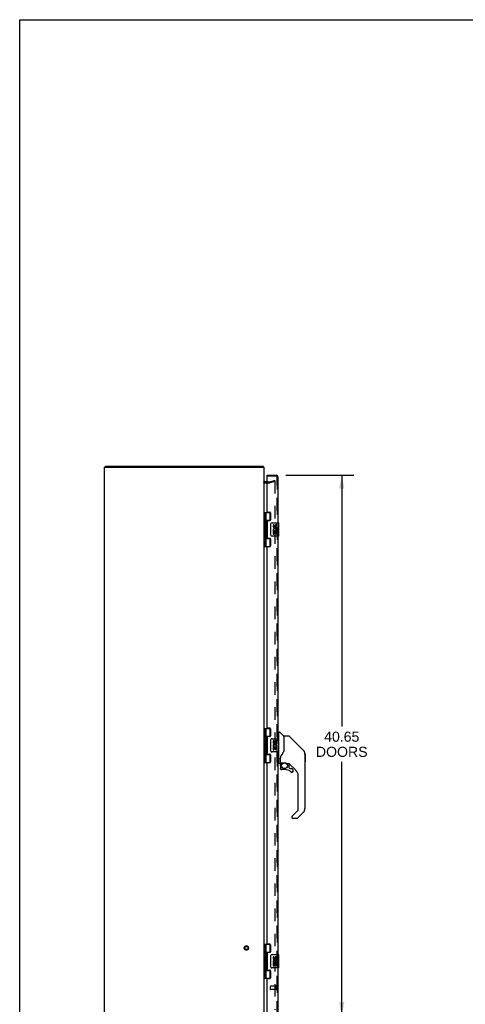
# Model space of a CAD drawing. Header units: inches. Extents: x 0 to 172, y 0 to 111.
# Tile 4 of 23: x 0 to 34, y 37 to 111. Entities that reach past the tile are written whole.
import ezdxf

# ---------------------------------------------------------------- set-up
doc = ezdxf.new("R2010")
doc.units = ezdxf.units.IN
doc.header["$LTSCALE"] = 9.468354
doc.header["$MEASUREMENT"] = 0
doc.linetypes.add('HIDDEN', pattern=[0.2, 0.1, -0.1])
doc.layers.get('0').update_dxf_attribs({"linetype": 'CONTINUOUS'})
for name, color, linetype in [('DEFAULT_2', 8, 'HIDDEN'), ('DIMENSIONS', 7, 'CONTINUOUS'), ('DOOR_ASSEMBLY_LEFT', 7, 'CONTINUOUS'), ('DOOR_ASSEMBLY_RIGHT', 7, 'CONTINUOUS')]:
    doc.layers.add(name, color=color, linetype=linetype)
doc.styles.get("Standard").update_dxf_attribs({"font": 'arial.ttf'})
doc.dimstyles.new('DIMSTYLE_1', dxfattribs={"dimtxt": 0.759494, "dimasz": 1.012658, "dimexe": 0.09, "dimexo": 0.07, "dimgap": 0.0375, "dimtad": 0, "dimtih": 1, "dimtoh": 1, "dimzin": 4, "dimdsep": 46, "dimtxsty": 'Standard', "dimblk": '_FILLED', "dimblk1": '_FILLED', "dimblk2": '_FILLED', "dimcen": 0.09, "dimadec": 3, "dimazin": 1, "dimtfac": 1, "dimtdec": 3, "dimtofl": 0, "dimtmove": 0, "dimatfit": 3, "dimldrblk": '_FILLED', "dimfxl": 0, "dimtolj": 1, "dimtzin": 4, "dimarcsym": 0})

# ---------------------------------------------------------------- blocks, each defined once
blk = doc.blocks.new('_FILLED')
at = {"color": 0, "linetype": 'ByBlock'}
blk.add_solid([(0, 0), (-1, 0.2), (-1, -0.2)], dxfattribs=at)
blk = doc.blocks.new('*D10')
at = {"layer": 'DIMENSIONS', "color": 2, "linetype": 'Continuous'}
for p, q in [((20.029, 77.106), (25.149, 77.106)), ((24.238, 77.106), (24.238, 58.192)), ((24.238, 36.456), (24.238, 55.534)), ((20.029, 36.456), (25.149, 36.456))]:
    blk.add_line(p, q, dxfattribs=at)
at = {"layer": 'DIMENSIONS', "color": 2, "linetype": 'Continuous', "xscale": 1.0126582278, "yscale": 1.0126582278, "zscale": 1.0126582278}
for p, rotation in [((24.238, 77.106), 90), ((24.238, 36.456), 270)]:
    blk.add_blockref('_FILLED', p, dxfattribs=dict(at, rotation=rotation))
at = {"layer": 'DIMENSIONS', "color": 2, "linetype": 'Continuous', "insert": (24.238, 57.813), "char_height": 0.7595, "width": 3.88499, "attachment_point": 2, "line_spacing_factor": 0.9}
blk.add_mtext('40.65\\PDOORS', dxfattribs=at)

msp = doc.modelspace()

# ---------------------------------------------------------------- linework, layer by layer
at = {"color": 7, "linetype": 'Continuous'}
for p, q in [((0, 0), (0, 111.392)), ((0, 111.392), (172.152, 111.392)), ((6.45, 77.706), (6.45, 77.781))]:
    msp.add_line(p, q, dxfattribs=at)
at = {"color": 3, "linetype": 'Continuous'}
for p, q in [((6.387, 35.856), (6.387, 77.706)), ((6.387, 77.706), (18.387, 77.706)), ((6.45, 77.781), (18.324, 77.781)), ((18.387, 35.856), (18.387, 77.706)), ((18.63, 76.606), (18.457, 76.606))]:
    msp.add_line(p, q, dxfattribs=at)
for points in [[(18.336, 77.758), (18.335, 77.763), (18.334, 77.766), (18.334, 77.768), (18.333, 77.77), (18.332, 77.772), (18.332, 77.774), (18.331, 77.776), (18.33, 77.778), (18.329, 77.779), (18.328, 77.78), (18.327, 77.781), (18.326, 77.781), (18.325, 77.781), (18.324, 77.781)], [(18.346, 77.738), (18.344, 77.74), (18.343, 77.741), (18.342, 77.743), (18.341, 77.746), (18.34, 77.748), (18.339, 77.75), (18.338, 77.753), (18.337, 77.756), (18.336, 77.758)]]:
    msp.add_lwpolyline(points, dxfattribs=at)
for centre, radius, start, end in [((18.242, 77.636), 0.145, 28.86869, 44.60138), ((18.457, 76.676), 0.07, 180, 270)]:
    msp.add_arc(centre, radius, start, end, dxfattribs=at)
at = {"layer": 'DEFAULT_2', "color": 8, "linetype": 'HIDDEN'}
for p, q in [((18.452, 76.531), (18.79, 76.531)), ((18.63, 76.606), (18.786, 76.606)), ((18.796, 76.608), (19.18, 76.711)), ((19.2, 76.638), (18.815, 76.535)), ((19.18, 76.711), (19.2, 76.638)), ((19.187, 76.705), (19.185, 76.705)), ((19.188, 76.705), (19.187, 76.705)), ((19.2, 76.69), (19.2, 36.873)), ((19.2, 76.656), (19.2, 76.343))]:
    msp.add_line(p, q, dxfattribs=at)
for points in [[(19.185, 76.705), (19.185, 76.705), (19.183, 76.705), (19.182, 76.705)], [(19.188, 76.705), (19.19, 76.705), (19.191, 76.704), (19.193, 76.703), (19.194, 76.702), (19.195, 76.701), (19.197, 76.7), (19.197, 76.698), (19.198, 76.697), (19.199, 76.695), (19.199, 76.694), (19.2, 76.692), (19.2, 76.69)]]:
    msp.add_lwpolyline(points, dxfattribs=at)
for radius in [0.164, 0.124]:
    msp.add_circle((17.062, 41.531), radius, dxfattribs=at)
for centre, radius, start, end in [((18.457, 76.676), 0.145, 218.75492, 270), ((18.786, 76.646), 0.04, 270, 285), ((18.786, 76.646), 0.115, 270, 285)]:
    msp.add_arc(centre, radius, start, end, dxfattribs=at)
at = {"layer": 'DOOR_ASSEMBLY_LEFT', "color": 7, "linetype": 'Continuous'}
for p, q in [((18.63, 77.031), (18.63, 77.106)), ((18.65, 77.031), (18.63, 77.031)), ((18.387, 74.311), (18.872, 74.311)), ((18.426, 74.311), (18.426, 71.752)), ((18.525, 74.311), (18.525, 73.624)), ((18.845, 73.72), (18.845, 74.311)), ((18.525, 73.72), (18.872, 73.72)), ((18.525, 73.423), (18.525, 72.64)), ((18.542, 73.524), (18.542, 73.593)), ((18.542, 73.523), (18.542, 73.524)), ((18.542, 73.523), (18.542, 73.453)), ((18.814, 73.711), (18.814, 73.689)), ((18.814, 73.711), (18.866, 73.711)), ((18.89, 72.631), (18.89, 73.431)), ((18.99, 73.531), (19.5, 73.531)), ((19.066, 73.377), (19.066, 73.241)), ((19.128, 73.377), (19.066, 73.377)), ((19.128, 73.241), (19.128, 73.377)), ((19.515, 72.546), (19.515, 73.516)), ((19.066, 72.916), (19.066, 72.686)), ((19.084, 72.916), (19.066, 72.916)), ((19.066, 72.686), (19.128, 72.686)), ((19.118, 72.916), (19.146, 72.935)), ((19.118, 72.916), (19.378, 72.916)), ((19.128, 72.686), (19.128, 72.853)), ((19.128, 72.853), (19.194, 72.853)), ((19.194, 73.303), (19.194, 73.234)), ((19.194, 72.853), (19.194, 72.717)), ((19.194, 72.717), (19.254, 72.717)), ((19.254, 73.241), (19.254, 73.283)), ((19.254, 72.717), (19.254, 72.853)), ((19.254, 72.853), (19.317, 72.853)), ((19.309, 72.952), (19.367, 72.927)), ((19.317, 73.147), (19.317, 73.283)), ((19.317, 73.147), (19.378, 73.147)), ((19.317, 72.686), (19.317, 72.853)), ((19.317, 72.686), (19.378, 72.686)), ((19.378, 73.147), (19.378, 73.303)), ((19.378, 72.963), (19.378, 73.016)), ((19.378, 72.686), (19.378, 72.916)), ((18.525, 72.439), (18.525, 71.752)), ((18.525, 72.342), (18.872, 72.342)), ((18.542, 72.54), (18.542, 72.609)), ((18.542, 72.539), (18.542, 72.54)), ((18.542, 72.539), (18.542, 72.469)), ((18.814, 72.374), (18.814, 72.351)), ((18.866, 72.351), (18.814, 72.351)), ((18.845, 71.752), (18.845, 72.342)), ((19.5, 72.531), (18.99, 72.531)), ((18.387, 71.752), (18.872, 71.752)), ((18.387, 58.061), (18.872, 58.061)), ((18.426, 58.061), (18.426, 55.502)), ((18.525, 58.061), (18.525, 57.374)), ((18.845, 57.47), (18.845, 58.061)), ((18.525, 57.47), (18.872, 57.47)), ((18.525, 57.173), (18.525, 56.39)), ((18.542, 57.274), (18.542, 57.343)), ((18.542, 57.273), (18.542, 57.274)), ((18.542, 57.273), (18.542, 57.203)), ((18.814, 57.461), (18.866, 57.461)), ((18.814, 57.461), (18.814, 57.439)), ((18.89, 56.381), (18.89, 57.181)), ((18.99, 57.281), (19.5, 57.281)), ((19.128, 57.127), (19.066, 57.127)), ((19.066, 57.127), (19.066, 56.991)), ((19.128, 56.991), (19.128, 57.127)), ((19.495, 57.726), (19.455, 57.726)), ((19.495, 57.281), (19.495, 57.778)), ((19.503, 57.785), (19.557, 57.785)), ((19.515, 56.296), (19.515, 57.266)), ((19.88, 57.479), (19.585, 57.774)), ((19.888, 57.458), (19.888, 56.407)), ((19.896, 56.419), (19.896, 57.463)), ((20.257, 57.47), (19.904, 57.47)), ((20.313, 57.447), (21.356, 56.405)), ((18.542, 56.29), (18.542, 56.359)), ((19.084, 56.666), (19.066, 56.666)), ((19.066, 56.666), (19.066, 56.436)), ((19.066, 56.436), (19.128, 56.436)), ((19.118, 56.666), (19.146, 56.685)), ((19.118, 56.666), (19.378, 56.666)), ((19.128, 56.603), (19.194, 56.603)), ((19.128, 56.436), (19.128, 56.603)), ((19.194, 57.053), (19.194, 56.984)), ((19.194, 56.603), (19.194, 56.467)), ((19.194, 56.467), (19.254, 56.467)), ((19.254, 56.991), (19.254, 57.033)), ((19.254, 56.603), (19.317, 56.603)), ((19.254, 56.467), (19.254, 56.603)), ((19.309, 56.702), (19.367, 56.677)), ((19.317, 56.897), (19.317, 57.033)), ((19.317, 56.897), (19.378, 56.897)), ((19.317, 56.436), (19.317, 56.603)), ((19.317, 56.436), (19.378, 56.436)), ((19.378, 56.897), (19.378, 57.053)), ((19.378, 56.713), (19.378, 56.766)), ((19.378, 56.436), (19.378, 56.666)), ((19.896, 56.427), (19.875, 56.37)), ((21.05, 56.71), (21.05, 56.71)), ((21.356, 56.404), (21.056, 56.704)), ((18.525, 56.189), (18.525, 55.502)), ((18.525, 56.092), (18.872, 56.092)), ((18.542, 56.289), (18.542, 56.29)), ((18.542, 56.289), (18.542, 56.219)), ((18.814, 56.124), (18.814, 56.101)), ((18.866, 56.101), (18.814, 56.101)), ((18.845, 55.502), (18.845, 56.092)), ((19.5, 56.281), (18.99, 56.281)), ((19.495, 55.411), (19.495, 56.281)), ((19.613, 55.848), (19.613, 55.845)), ((19.613, 55.845), (19.613, 55.443)), ((19.613, 55.767), (19.614, 55.773)), ((19.613, 55.76), (19.613, 55.767)), ((19.614, 55.773), (19.615, 55.78)), ((19.615, 55.78), (19.616, 55.786)), ((19.616, 55.786), (19.617, 55.793)), ((19.622, 55.875), (19.621, 55.85)), ((19.621, 55.495), (19.621, 55.85)), ((21.423, 56.315), (21.423, 56.314)), ((21.471, 56.126), (21.471, 52.023)), ((21.478, 56.13), (21.478, 55.543)), ((18.387, 55.502), (18.872, 55.502)), ((19.495, 55.463), (19.455, 55.463)), ((19.573, 55.403), (19.503, 55.403)), ((19.617, 55.27), (19.617, 55.033)), ((19.619, 55.27), (19.628, 55.27)), ((19.628, 55.033), (19.619, 55.033)), ((19.64, 55.475), (19.936, 55.475)), ((19.74, 55.475), (19.674, 55.41)), ((19.68, 55.404), (19.678, 55.406)), ((19.682, 55.402), (19.68, 55.404)), ((19.932, 54.954), (19.695, 54.954)), ((20.132, 55.403), (20.208, 55.403)), ((20.247, 55.4), (20.247, 55.116)), ((20.25, 55.108), (20.322, 55.036)), ((20.786, 54.907), (20.291, 55.402)), ((20.33, 55.033), (20.483, 55.033)), ((20.56, 54.835), (20.551, 54.835)), ((20.56, 54.835), (20.559, 54.826)), ((20.562, 54.954), (20.562, 54.835)), ((20.491, 54.759), (20.483, 54.758)), ((20.959, 51.938), (20.959, 54.49)), ((20.505, 51.451), (20.936, 51.882)), ((20.487, 51.408), (20.487, 51.348)), ((20.848, 51.27), (20.566, 51.27)), ((21.356, 51.745), (20.904, 51.293)), ((18.387, 41.811), (18.872, 41.811)), ((18.426, 41.811), (18.426, 39.252)), ((18.525, 41.811), (18.525, 41.124)), ((18.845, 41.22), (18.845, 41.811)), ((18.525, 41.22), (18.872, 41.22)), ((18.525, 40.923), (18.525, 40.14)), ((18.542, 41.024), (18.542, 41.093)), ((18.542, 41.023), (18.542, 41.024)), ((18.542, 41.023), (18.542, 40.953)), ((18.814, 41.211), (18.866, 41.211)), ((18.814, 41.211), (18.814, 41.189)), ((18.89, 40.131), (18.89, 40.931)), ((18.99, 41.031), (19.5, 41.031)), ((19.128, 40.877), (19.066, 40.877)), ((19.066, 40.877), (19.066, 40.741)), ((19.128, 40.741), (19.128, 40.877)), ((19.194, 40.803), (19.194, 40.734)), ((19.254, 40.741), (19.254, 40.783)), ((19.317, 40.647), (19.317, 40.783)), ((19.378, 40.647), (19.378, 40.803)), ((19.515, 40.046), (19.515, 41.016)), ((18.542, 40.04), (18.542, 40.109)), ((18.542, 40.039), (18.542, 40.04)), ((18.542, 40.039), (18.542, 39.969)), ((19.5, 40.031), (18.99, 40.031)), ((19.084, 40.416), (19.066, 40.416)), ((19.066, 40.416), (19.066, 40.186)), ((19.066, 40.186), (19.128, 40.186)), ((19.118, 40.416), (19.146, 40.435)), ((19.118, 40.416), (19.378, 40.416)), ((19.128, 40.353), (19.194, 40.353)), ((19.128, 40.186), (19.128, 40.353)), ((19.194, 40.353), (19.194, 40.217)), ((19.194, 40.217), (19.254, 40.217)), ((19.254, 40.353), (19.317, 40.353)), ((19.254, 40.217), (19.254, 40.353)), ((19.309, 40.452), (19.367, 40.427)), ((19.317, 40.647), (19.378, 40.647)), ((19.317, 40.186), (19.317, 40.353)), ((19.317, 40.186), (19.378, 40.186)), ((19.378, 40.463), (19.378, 40.516)), ((19.378, 40.186), (19.378, 40.416)), ((18.525, 39.939), (18.525, 39.252)), ((18.525, 39.842), (18.872, 39.842)), ((18.814, 39.874), (18.814, 39.851)), ((18.866, 39.851), (18.814, 39.851)), ((18.845, 39.252), (18.845, 39.842)), ((18.387, 39.252), (18.872, 39.252))]:
    msp.add_line(p, q, dxfattribs=at)
at = {"layer": 'DOOR_ASSEMBLY_LEFT', "color": 3, "linetype": 'Continuous'}
for p, q in [((18.63, 77.106), (19.32, 77.106)), ((18.63, 74.373), (18.63, 77.011)), ((19.455, 73.531), (19.455, 76.971)), ((18.661, 74.342), (18.817, 74.342)), ((18.88, 74.279), (18.88, 73.752)), ((18.63, 73.658), (18.63, 72.405)), ((18.817, 73.689), (18.661, 73.689)), ((18.661, 72.374), (18.817, 72.374)), ((18.88, 72.311), (18.88, 71.784)), ((19.455, 57.281), (19.455, 72.531)), ((18.63, 58.123), (18.63, 71.69)), ((18.817, 71.721), (18.661, 71.721)), ((18.661, 58.092), (18.817, 58.092)), ((18.88, 58.029), (18.88, 57.502)), ((18.63, 57.408), (18.63, 56.155)), ((18.817, 57.439), (18.661, 57.439)), ((18.661, 56.124), (18.817, 56.124)), ((18.88, 56.061), (18.88, 55.534)), ((19.455, 41.031), (19.455, 56.281)), ((18.63, 41.873), (18.63, 55.44)), ((18.817, 55.471), (18.661, 55.471)), ((18.661, 41.842), (18.817, 41.842)), ((18.88, 41.779), (18.88, 41.252)), ((18.63, 41.158), (18.63, 39.905)), ((18.817, 41.189), (18.661, 41.189)), ((19.455, 36.591), (19.455, 40.031)), ((18.661, 39.874), (18.817, 39.874)), ((18.88, 39.811), (18.88, 39.284)), ((18.63, 36.551), (18.63, 39.19)), ((18.817, 39.221), (18.661, 39.221))]:
    msp.add_line(p, q, dxfattribs=at)
at = {"layer": 'DOOR_ASSEMBLY_LEFT', "color": 8, "linetype": 'HIDDEN'}
for p, q in [((19.32, 77.031), (18.65, 77.031)), ((19.38, 36.591), (19.38, 76.971)), ((18.88, 38.417), (18.88, 38.645)), ((19.337, 38.655), (18.89, 38.655)), ((19.337, 38.389), (19.337, 38.673)), ((19.337, 38.407), (18.89, 38.407))]:
    msp.add_line(p, q, dxfattribs=at)
at = {"layer": 'DOOR_ASSEMBLY_LEFT', "color": 7, "linetype": 'Continuous'}
for points in [[(18.525, 73.667), (18.526, 73.659), (18.528, 73.649), (18.531, 73.639), (18.535, 73.628), (18.54, 73.616), (18.544, 73.604), (18.549, 73.593), (18.554, 73.581), (18.558, 73.57), (18.562, 73.558), (18.565, 73.546), (18.567, 73.535), (18.568, 73.523), (18.567, 73.512), (18.565, 73.5), (18.562, 73.489), (18.558, 73.477), (18.554, 73.466), (18.549, 73.454), (18.544, 73.443), (18.54, 73.431), (18.535, 73.419), (18.531, 73.408), (18.528, 73.398), (18.526, 73.388), (18.525, 73.38)], [(18.89, 73.431), (18.891, 73.438), (18.891, 73.444), (18.892, 73.45), (18.893, 73.456), (18.895, 73.462), (18.897, 73.468)], [(18.525, 72.683), (18.526, 72.675), (18.528, 72.665), (18.531, 72.655), (18.535, 72.644), (18.54, 72.632), (18.544, 72.62), (18.549, 72.609), (18.554, 72.597), (18.558, 72.586), (18.562, 72.574), (18.565, 72.562), (18.567, 72.551), (18.568, 72.539), (18.567, 72.528), (18.565, 72.516), (18.562, 72.505), (18.558, 72.493), (18.554, 72.482), (18.549, 72.47), (18.544, 72.459), (18.54, 72.447), (18.535, 72.435), (18.531, 72.424), (18.528, 72.414), (18.526, 72.404), (18.525, 72.396)], [(18.897, 72.595), (18.895, 72.601), (18.893, 72.607), (18.892, 72.613), (18.891, 72.619), (18.891, 72.625), (18.89, 72.631)], [(18.525, 57.417), (18.526, 57.409), (18.528, 57.399), (18.531, 57.389), (18.535, 57.378), (18.54, 57.366), (18.544, 57.354), (18.549, 57.343), (18.554, 57.331), (18.558, 57.32), (18.562, 57.308), (18.565, 57.296), (18.567, 57.285), (18.568, 57.273), (18.567, 57.262), (18.565, 57.25), (18.562, 57.239), (18.558, 57.227), (18.554, 57.216), (18.549, 57.204), (18.544, 57.193), (18.54, 57.181), (18.535, 57.169), (18.531, 57.158), (18.528, 57.148), (18.526, 57.138), (18.525, 57.13)], [(18.89, 57.181), (18.891, 57.188), (18.891, 57.194), (18.892, 57.2), (18.893, 57.206), (18.895, 57.212), (18.897, 57.218)], [(20.313, 57.447), (20.305, 57.454), (20.297, 57.46), (20.288, 57.464), (20.278, 57.468), (20.268, 57.47), (20.257, 57.47)], [(18.525, 56.433), (18.526, 56.425), (18.528, 56.415), (18.531, 56.405), (18.535, 56.394), (18.54, 56.382), (18.544, 56.37), (18.549, 56.359), (18.554, 56.347), (18.558, 56.336), (18.562, 56.324), (18.565, 56.312), (18.567, 56.301), (18.568, 56.289), (18.567, 56.278), (18.565, 56.266), (18.562, 56.255), (18.558, 56.243), (18.554, 56.232), (18.549, 56.22), (18.544, 56.209), (18.54, 56.197), (18.535, 56.185), (18.531, 56.174), (18.528, 56.164), (18.526, 56.154), (18.525, 56.146)], [(18.897, 56.345), (18.895, 56.351), (18.893, 56.357), (18.892, 56.363), (18.891, 56.369), (18.891, 56.375), (18.89, 56.381)], [(19.875, 56.37), (19.844, 56.301), (19.808, 56.231), (19.766, 56.159), (19.719, 56.086), (19.674, 56.02)], [(19.888, 56.595), (19.89, 56.594), (19.893, 56.593), (19.894, 56.591), (19.896, 56.59), (19.896, 56.589), (19.896, 56.588)], [(21.463, 56.203), (21.456, 56.234), (21.442, 56.274), (21.424, 56.312), (21.403, 56.348), (21.377, 56.381), (21.356, 56.404)], [(19.613, 55.852), (19.613, 55.851), (19.613, 55.848)], [(19.617, 55.793), (19.618, 55.796), (19.619, 55.8), (19.62, 55.804), (19.621, 55.805)], [(19.674, 56.02), (19.663, 56.004), (19.648, 55.975), (19.636, 55.943), (19.627, 55.909), (19.622, 55.875)], [(19.619, 55.27), (19.62, 55.286), (19.621, 55.301), (19.624, 55.316), (19.628, 55.331), (19.634, 55.345), (19.64, 55.359), (19.648, 55.372), (19.656, 55.385), (19.666, 55.397), (19.676, 55.408)], [(19.695, 54.956), (19.687, 54.957), (19.678, 54.958), (19.67, 54.961), (19.662, 54.964), (19.655, 54.968), (19.648, 54.973), (19.641, 54.979), (19.636, 54.985), (19.631, 54.992), (19.627, 55), (19.623, 55.008), (19.621, 55.016), (19.619, 55.024), (19.619, 55.033)], [(19.682, 55.402), (19.672, 55.391), (19.663, 55.38), (19.655, 55.367), (19.648, 55.355), (19.642, 55.341), (19.637, 55.328), (19.633, 55.314), (19.63, 55.299), (19.629, 55.285), (19.628, 55.27)], [(19.628, 55.033), (19.628, 55.025), (19.63, 55.018), (19.632, 55.01), (19.635, 55.003), (19.638, 54.997), (19.643, 54.991), (19.648, 54.985), (19.653, 54.98), (19.66, 54.976), (19.666, 54.972), (19.673, 54.969), (19.68, 54.967), (19.688, 54.966), (19.696, 54.965)], [(19.678, 55.406), (19.677, 55.407), (19.676, 55.408), (19.676, 55.408), (19.676, 55.408)], [(19.695, 54.956), (19.695, 54.956), (19.695, 54.957), (19.696, 54.958), (19.696, 54.959), (19.696, 54.96), (19.696, 54.962), (19.696, 54.965)], [(19.936, 55.475), (19.939, 55.475), (19.952, 55.474), (19.966, 55.473), (19.979, 55.471), (19.991, 55.469), (20.003, 55.466), (20.015, 55.462), (20.025, 55.459), (20.035, 55.455), (20.045, 55.451), (20.053, 55.447), (20.061, 55.442), (20.069, 55.439), (20.075, 55.435), (20.081, 55.431), (20.087, 55.427), (20.092, 55.424), (20.097, 55.421), (20.105, 55.416)], [(20.105, 55.416), (20.108, 55.413), (20.112, 55.411), (20.115, 55.41), (20.117, 55.408), (20.12, 55.407), (20.123, 55.405), (20.126, 55.404), (20.131, 55.404)], [(20.44, 54.782), (20.446, 54.778), (20.453, 54.774), (20.46, 54.771), (20.467, 54.769), (20.475, 54.767), (20.482, 54.767), (20.49, 54.767), (20.497, 54.768), (20.505, 54.771), (20.512, 54.773), (20.519, 54.777), (20.525, 54.781), (20.531, 54.786), (20.536, 54.792), (20.54, 54.798), (20.544, 54.805), (20.547, 54.812), (20.549, 54.819), (20.55, 54.827), (20.551, 54.835)], [(20.483, 54.758), (20.474, 54.759), (20.465, 54.76), (20.457, 54.763), (20.449, 54.766), (20.441, 54.77), (20.434, 54.776)], [(20.559, 54.826), (20.558, 54.818), (20.555, 54.809), (20.552, 54.801), (20.548, 54.794), (20.543, 54.787), (20.537, 54.781), (20.531, 54.775), (20.524, 54.77), (20.516, 54.766), (20.508, 54.762), (20.5, 54.76), (20.491, 54.759)], [(20.505, 51.451), (20.504, 51.45), (20.503, 51.449), (20.502, 51.448), (20.501, 51.447), (20.501, 51.446), (20.5, 51.445)], [(18.525, 41.167), (18.526, 41.159), (18.528, 41.149), (18.531, 41.139), (18.535, 41.128), (18.54, 41.116), (18.544, 41.104), (18.549, 41.093), (18.554, 41.081), (18.558, 41.07), (18.562, 41.058), (18.565, 41.046), (18.567, 41.035), (18.568, 41.023), (18.567, 41.012), (18.565, 41), (18.562, 40.989), (18.558, 40.977), (18.554, 40.966), (18.549, 40.954), (18.544, 40.943), (18.54, 40.931), (18.535, 40.919), (18.531, 40.908), (18.528, 40.898), (18.526, 40.888), (18.525, 40.88)], [(18.89, 40.931), (18.891, 40.938), (18.891, 40.944), (18.892, 40.95), (18.893, 40.956), (18.895, 40.962), (18.897, 40.968)], [(18.525, 40.183), (18.526, 40.175), (18.528, 40.165), (18.531, 40.155), (18.535, 40.144), (18.54, 40.132), (18.544, 40.12), (18.549, 40.109), (18.554, 40.097), (18.558, 40.086), (18.562, 40.074), (18.565, 40.062), (18.567, 40.051), (18.568, 40.039), (18.567, 40.028), (18.565, 40.016), (18.562, 40.005), (18.558, 39.993), (18.554, 39.982), (18.549, 39.97), (18.544, 39.959), (18.54, 39.947), (18.535, 39.935), (18.531, 39.924), (18.528, 39.914), (18.526, 39.904), (18.525, 39.896)], [(18.897, 40.095), (18.895, 40.101), (18.893, 40.107), (18.892, 40.113), (18.891, 40.119), (18.891, 40.125), (18.89, 40.131)]]:
    msp.add_lwpolyline(points, dxfattribs=at)
msp.add_circle((19.932, 55.249), 0.217, dxfattribs=at)
at = {"layer": 'DOOR_ASSEMBLY_LEFT', "color": 3, "linetype": 'Continuous'}
for centre, radius, start, end in [((19.32, 76.971), 0.135, 0, 90), ((18.65, 77.011), 0.02, 90, 180), ((18.661, 74.373), 0.031, 180, 270), ((18.817, 74.279), 0.063, 0, 90), ((18.661, 73.658), 0.031, 90, 180), ((18.817, 73.752), 0.063, 270, 360), ((18.661, 72.405), 0.031, 180, 270), ((18.817, 72.311), 0.063, 0, 90), ((18.661, 71.69), 0.031, 90, 180), ((18.817, 71.784), 0.063, 270, 360), ((18.661, 58.123), 0.031, 180, 270), ((18.817, 58.029), 0.063, 0, 90), ((18.661, 57.408), 0.031, 90, 180), ((18.817, 57.502), 0.063, 270, 360), ((18.661, 56.155), 0.031, 180, 270), ((18.817, 56.061), 0.063, 0, 90), ((18.661, 55.44), 0.031, 90, 180), ((18.817, 55.534), 0.063, 270, 360), ((18.661, 41.873), 0.031, 180, 270), ((18.817, 41.779), 0.063, 0, 90), ((18.661, 41.158), 0.031, 90, 180), ((18.817, 41.252), 0.063, 270, 360), ((18.661, 39.905), 0.031, 180, 270), ((18.817, 39.811), 0.063, 0, 90), ((18.817, 39.284), 0.063, 270, 360), ((18.661, 39.19), 0.031, 90, 180)]:
    msp.add_arc(centre, radius, start, end, dxfattribs=at)
at = {"layer": 'DOOR_ASSEMBLY_LEFT', "color": 8, "linetype": 'HIDDEN'}
for centre, radius, start, end in [((19.32, 76.971), 0.06, 0, 90), ((18.89, 38.645), 0.01, 90, 180), ((19.359, 38.673), 0.0215, 360, 180), ((18.89, 38.417), 0.01, 180, 270), ((19.359, 38.389), 0.0215, 180, 0)]:
    msp.add_arc(centre, radius, start, end, dxfattribs=at)
at = {"layer": 'DOOR_ASSEMBLY_LEFT', "color": 7, "linetype": 'Continuous'}
for centre, radius, start, end in [((18.452, 73.593), 0.09, 0, 35.18775), ((18.452, 73.453), 0.09, 324.81225, 360), ((18.99, 73.431), 0.1, 90, 158.80036), ((19.286, 73.283), 0.0943, 71.72667, 167.43379), ((19.286, 73.283), 0.0943, 12.54017, 71.70103), ((19.5, 73.516), 0.015, 0, 90), ((18.452, 72.609), 0.09, 0, 35.18775), ((19.219, 72.989), 0.154, 161.41988, 206.19629), ((19.16, 73.241), 0.0943, 180, 360), ((19.223, 72.989), 0.157, 9.70314, 161.87913), ((19.223, 72.989), 0.157, 205.73705, 207.8532), ((19.16, 73.241), 0.0314, 180, 261.22946), ((19.223, 72.989), 0.0943, 336.59665, 215.11217), ((19.159, 73.246), 0.0362, 263.42855, 341.76278), ((19.286, 73.283), 0.0314, 0, 180.04847), ((19.223, 72.989), 0.157, 336.59665, 350.29686), ((18.452, 72.469), 0.09, 324.81225, 360), ((18.99, 72.631), 0.1, 201.20502, 270), ((19.5, 72.546), 0.015, 270, 360), ((18.452, 57.343), 0.09, 0, 35.18775), ((18.452, 57.203), 0.09, 324.81225, 360), ((18.99, 57.181), 0.1, 90, 158.80036), ((19.286, 57.033), 0.0943, 71.72667, 167.43379), ((19.286, 57.033), 0.0314, 0, 180.04847), ((19.286, 57.033), 0.0943, 12.54017, 71.70103), ((19.503, 57.778), 0.00787, 90, 180), ((19.5, 57.266), 0.015, 0, 90), ((19.557, 57.746), 0.0394, 45, 90), ((19.859, 57.458), 0.0295, 0, 45), ((19.877, 57.289), 0.0197, 306.99405, 360), ((19.904, 57.463), 0.00787, 90, 180), ((18.452, 56.359), 0.09, 0, 35.18775), ((18.99, 56.381), 0.1, 201.20502, 270), ((19.219, 56.739), 0.154, 161.41988, 206.19629), ((19.16, 56.991), 0.0943, 180, 360), ((19.223, 56.739), 0.157, 9.70314, 161.87913), ((19.223, 56.739), 0.157, 205.73705, 207.8532), ((19.16, 56.991), 0.0314, 180, 261.22946), ((19.223, 56.739), 0.0943, 336.59665, 215.11217), ((19.159, 56.996), 0.0362, 263.42855, 341.76278), ((19.223, 56.739), 0.157, 336.59665, 350.29686), ((21.077, 56.126), 0.394, 20.94788, 45), ((18.452, 56.219), 0.09, 324.81225, 360), ((19.5, 56.296), 0.015, 270, 360), ((21.077, 56.126), 0.394, 0, 11.2904), ((21.458, 56.13), 0.0197, 0, 51.78012), ((19.503, 55.411), 0.00787, 180, 270), ((19.573, 55.443), 0.0394, 270, 360), ((19.814, 55.27), 0.197, 135, 180), ((19.695, 55.033), 0.0787, 180, 270), ((19.64, 55.495), 0.0197, 180, 270), ((19.932, 54.167), 0.787, 50.4788, 90), ((20.208, 55.207), 0.197, 50.64978, 90), ((20.258, 55.116), 0.0118, 180, 225), ((20.33, 55.045), 0.0118, 225, 270), ((20.483, 54.835), 0.0787, 230.4788, 360), ((20.483, 54.954), 0.0787, 0, 90), ((20.369, 54.49), 0.591, 0, 45), ((21.458, 55.543), 0.0197, 310.21786, 360), ((20.88, 51.938), 0.0787, 315, 360), ((21.077, 52.023), 0.394, 315, 360), ((20.546, 51.408), 0.0591, 141.13263, 180), ((20.566, 51.348), 0.0787, 180, 270), ((20.848, 51.348), 0.0787, 270, 315), ((18.452, 41.093), 0.09, 0, 35.18775), ((18.452, 40.953), 0.09, 324.81225, 360), ((18.99, 40.931), 0.1, 90, 158.80036), ((19.286, 40.783), 0.0943, 71.72667, 167.43379), ((19.286, 40.783), 0.0314, 0, 180.04847), ((19.286, 40.783), 0.0943, 12.54017, 71.70103), ((19.5, 41.016), 0.015, 0, 90), ((18.452, 40.109), 0.09, 0, 35.18775), ((18.99, 40.131), 0.1, 201.20502, 270), ((19.219, 40.489), 0.154, 161.41988, 206.19629), ((19.16, 40.741), 0.0943, 180, 360), ((19.223, 40.489), 0.157, 9.70314, 161.87913), ((19.223, 40.489), 0.157, 205.73705, 207.8532), ((19.16, 40.741), 0.0314, 180, 261.22946), ((19.223, 40.489), 0.0943, 336.59665, 215.11217), ((19.159, 40.746), 0.0362, 263.42855, 341.76278), ((19.223, 40.489), 0.157, 336.59665, 350.29686), ((19.5, 40.046), 0.015, 270, 360), ((18.452, 39.969), 0.09, 324.81225, 360)]:
    msp.add_arc(centre, radius, start, end, dxfattribs=at)
for centre in [(18.614, 73.523), (18.614, 72.539), (18.614, 57.273), (18.614, 56.289), (18.614, 41.023), (18.614, 40.039)]:
    msp.add_ellipse(centre, major_axis=(0, 0.188), ratio=0.5625, start_param=1.007189, end_param=2.134404, dxfattribs=at)
at = {"layer": 'DOOR_ASSEMBLY_RIGHT', "color": 8, "linetype": 'HIDDEN'}
for p, q in [((19.32, 77.031), (18.65, 77.031)), ((19.38, 76.971), (19.38, 36.591))]:
    msp.add_line(p, q, dxfattribs=at)
msp.add_arc((19.32, 76.971), 0.06, 0, 90, dxfattribs=at)

# ---------------------------------------------------------------- dimensions: what is measured, and where the dimension line sits
at = {"layer": 'DIMENSIONS', "color": 2, "linetype": 'Continuous'}
dim = msp.add_linear_dim(base=(24.238, 36.456), p1=(19.959, 77.106), p2=(19.959, 36.456), angle=270, text='<>\\PDOORS', dimstyle='DIMSTYLE_1', dxfattribs=at)
dim.commit()
dim.dimension.update_dxf_attribs({"geometry": '*D10', "text_midpoint": (24.238, 56.863), "dimtype": 160})

doc.saveas('drawing.dxf')
